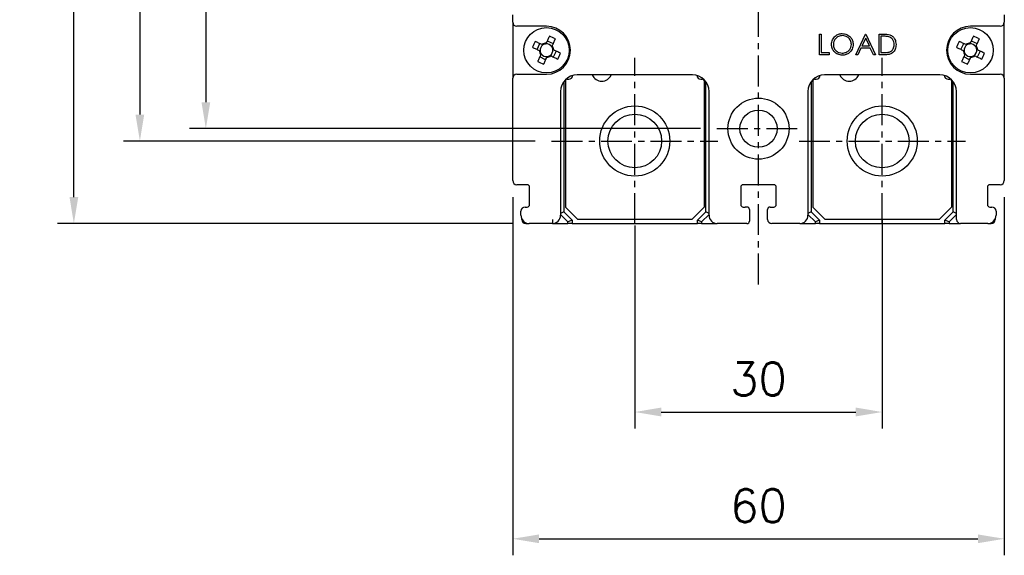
# Model space of a CAD drawing. Extents: x 931 to 2836, y -907 to 1824.
# Tile 4 of 22: x 1342 to 1462, y 1393 to 1458. Entities that reach past the tile are written whole.
import ezdxf

# ---------------------------------------------------------------- set-up
doc = ezdxf.new("R2010")
doc.units = 0
doc.header["$LTSCALE"] = 3
doc.header["$MEASUREMENT"] = 0
doc.linetypes.add('CENTER', pattern=[2, 1.25, -0.25, 0.25, -0.25])
doc.layers.get('0').update_dxf_attribs({"linetype": 'CONTINUOUS'})
doc.layers.get('Defpoints').update_dxf_attribs({"linetype": 'CONTINUOUS'})
doc.layers.add('cen', color=1, linetype='CENTER')
doc.layers.add('di', color=3, linetype='CONTINUOUS')
doc.styles.add('KIM', font='ROMANS.shx', dxfattribs={"height": 5, "bigfont": 'GSG1.shx'})
doc.styles.get("Standard").update_dxf_attribs({"font": 'romans.shx', "height": 4, "bigfont": 'ghs.shx'})
doc.dimstyles.new('STANDARD$0', dxfattribs={"dimtxt": 5, "dimasz": 5, "dimexe": 1, "dimexo": 2, "dimgap": 2, "dimtad": 1, "dimdec": 4, "dimzin": 12, "dimdsep": 46, "dimtxsty": 'KIM', "dimcen": -1, "dimdle": 0.1, "dimadec": 0, "dimazin": 0, "dimtfac": 1, "dimtdec": 4, "dimtmove": 0, "dimatfit": 3, "dimfxl": 0, "dimtolj": 1, "dimtzin": 0, "dimarcsym": 0})

# ---------------------------------------------------------------- blocks, each defined once
blk = doc.blocks.new('M3')
at = {"color": 4}
for p, q in [((1258.33, 221.58), (1258.67, 222.3)), ((1259.05, 222.12), (1258.95, 222.17)), ((1259.45, 222.35), (1259.41, 222.25)), ((1259.59, 222.64), (1260.31, 222.3)), ((1258.62, 221.45), (1258.72, 221.4)), ((1258.85, 221.05), (1258.8, 220.95)), ((1259.92, 220.85), (1260.02, 220.8)), ((1260.13, 221.92), (1260.17, 222.02)), ((1260.35, 221.52), (1260.25, 221.56)), ((1260.64, 221.38), (1260.3, 220.67)), ((1259.39, 220.33), (1258.67, 220.67)), ((1259.52, 220.62), (1259.57, 220.72))]:
    blk.add_line(p, q, dxfattribs=at)
at = {"color": 4, "flags": 128}
for points in [[(1258.95, 222.17), (1258.85, 222.22), (1258.74, 222.27), (1258.64, 222.32), (1258.54, 222.36), (1258.43, 222.41), (1258.33, 222.46), (1258.22, 222.51), (1258.12, 222.56)], [(1259.84, 223.18), (1259.79, 223.08), (1259.75, 222.98), (1259.7, 222.87), (1259.65, 222.77), (1259.6, 222.67), (1259.55, 222.56), (1259.5, 222.46), (1259.45, 222.35)], [(1260.17, 222.02), (1260.22, 222.12), (1260.27, 222.23), (1260.32, 222.33), (1260.37, 222.43), (1260.42, 222.54), (1260.46, 222.64), (1260.51, 222.75), (1260.56, 222.85)], [(1257.79, 221.84), (1257.89, 221.79), (1257.99, 221.74), (1258.1, 221.69), (1258.2, 221.65), (1258.31, 221.6), (1258.41, 221.55), (1258.52, 221.5), (1258.62, 221.45)], [(1258.8, 220.95), (1258.75, 220.85), (1258.7, 220.74), (1258.66, 220.64), (1258.61, 220.53), (1258.56, 220.43), (1258.51, 220.32), (1258.46, 220.22), (1258.41, 220.12)], [(1261.19, 221.13), (1261.08, 221.18), (1260.98, 221.22), (1260.88, 221.27), (1260.77, 221.32), (1260.67, 221.37), (1260.56, 221.42), (1260.46, 221.47), (1260.35, 221.52)], [(1259.13, 219.78), (1259.18, 219.89), (1259.23, 219.99), (1259.28, 220.09), (1259.32, 220.2), (1259.37, 220.3), (1259.42, 220.41), (1259.47, 220.51), (1259.52, 220.62)], [(1260.02, 220.8), (1260.12, 220.75), (1260.23, 220.7), (1260.33, 220.65), (1260.44, 220.6), (1260.54, 220.55), (1260.65, 220.51), (1260.75, 220.46), (1260.85, 220.41)]]:
    blk.add_lwpolyline(points, dxfattribs=at)
at = {"color": 4}
blk.add_circle((1259.49, 221.48), 2.75, dxfattribs=at)
for centre, radius, start, end in [((1271.82, 215.73), 15.31, 153.5189, 156.4838), ((1259.49, 221.48), 0.771, 124.1053, 185.8975), ((1259.49, 221.48), 0.867, 92.1643, 127.8385), ((1259.49, 221.48), 0.771, 95.8975, 124.1053), ((1259.49, 221.48), 0.771, 34.1053, 95.8975), ((1253.74, 209.15), 15.31, 63.5189, 66.4838), ((1259.49, 221.48), 0.867, 182.1643, 217.8385), ((1259.49, 221.48), 0.771, 185.8975, 214.1053), ((1259.49, 221.48), 0.771, 214.1053, 275.8975), ((1259.49, 221.48), 0.771, 275.8975, 304.1053), ((1259.49, 221.48), 0.771, 304.1053, 5.8975), ((1259.49, 221.48), 0.771, 5.8975, 34.1053), ((1259.49, 221.48), 0.867, 2.1643, 37.8385), ((1247.15, 227.24), 15.31, 333.5189, 336.4838), ((1265.24, 233.82), 15.31, 243.519, 246.4838), ((1259.49, 221.48), 0.867, 272.1643, 307.8385)]:
    blk.add_arc(centre, radius, start, end, dxfattribs=at)
blk = doc.blocks.new('*D16')
at = {"layer": 'Defpoints', "color": 0}
for p in [(1348.94, 1587.99), (1404.14, 1587.99), (1404.14, 1432.99)]:
    blk.add_point(p, dxfattribs=at)
at = {"layer": 'di'}
for p, q in [((1402.14, 1587.99), (1346.94, 1587.99)), ((1348.94, 1436.19), (1348.94, 1584.79)), ((1402.14, 1432.99), (1346.94, 1432.99))]:
    blk.add_line(p, q, dxfattribs=at)
for points in [[(1348.41, 1584.79), (1349.47, 1584.79), (1348.94, 1587.99)], [(1348.41, 1436.19), (1349.47, 1436.19), (1348.94, 1432.99)]]:
    blk.add_solid(points, dxfattribs=at)
at = {"layer": 'di', "insert": (1344.94, 1510.49), "char_height": 4, "attachment_point": 5, "rotation": 90}
blk.add_mtext('\\A1;155', dxfattribs=at)
blk = doc.blocks.new('*D19')
at = {"layer": 'Defpoints', "color": 0}
for p in [(1406.85, 1577.99), (1356.94, 1442.99), (1406.85, 1442.99)]:
    blk.add_point(p, dxfattribs=at)
at = {"layer": 'di'}
for p, q in [((1404.85, 1577.99), (1354.94, 1577.99)), ((1356.94, 1574.79), (1356.94, 1446.19)), ((1404.85, 1442.99), (1354.94, 1442.99))]:
    blk.add_line(p, q, dxfattribs=at)
for points in [[(1356.41, 1574.79), (1357.47, 1574.79), (1356.94, 1577.99)], [(1356.41, 1446.19), (1357.47, 1446.19), (1356.94, 1442.99)]]:
    blk.add_solid(points, dxfattribs=at)
at = {"layer": 'di', "insert": (1352.94, 1510.49), "char_height": 4, "attachment_point": 5, "rotation": 90}
blk.add_mtext('\\A1;135', dxfattribs=at)
blk = doc.blocks.new('*D57')
at = {"layer": 'Defpoints', "color": 0}
for p in [(1446.94, 1435.51), (1416.94, 1434.76), (1446.94, 1410.15)]:
    blk.add_point(p, dxfattribs=at)
at = {"layer": 'di'}
for p, q in [((1416.94, 1432.76), (1416.94, 1408.15)), ((1446.94, 1433.51), (1446.94, 1408.15)), ((1420.14, 1410.15), (1443.74, 1410.15))]:
    blk.add_line(p, q, dxfattribs=at)
for points in [[(1420.14, 1410.69), (1420.14, 1409.62), (1416.94, 1410.15)], [(1443.74, 1410.69), (1443.74, 1409.62), (1446.94, 1410.15)]]:
    blk.add_solid(points, dxfattribs=at)
at = {"layer": 'di', "insert": (1431.94, 1414.15), "char_height": 4, "attachment_point": 5}
blk.add_mtext('\\A1;30', dxfattribs=at)
blk = doc.blocks.new('*D71')
at = {"layer": 'Defpoints', "color": 0}
for p in [(1402.14, 1438.19), (1461.74, 1438.19), (1461.74, 1394.79)]:
    blk.add_point(p, dxfattribs=at)
at = {"layer": 'di'}
for p, q in [((1402.14, 1436.19), (1402.14, 1392.79)), ((1461.74, 1436.19), (1461.74, 1392.79)), ((1405.34, 1394.79), (1458.54, 1394.79))]:
    blk.add_line(p, q, dxfattribs=at)
for points in [[(1405.34, 1395.32), (1405.34, 1394.26), (1402.14, 1394.79)], [(1458.54, 1395.32), (1458.54, 1394.26), (1461.74, 1394.79)]]:
    blk.add_solid(points, dxfattribs=at)
at = {"layer": 'di', "insert": (1431.94, 1398.79), "char_height": 4, "attachment_point": 5}
blk.add_mtext('\\A1;60', dxfattribs=at)
blk = doc.blocks.new('*D73')
at = {"layer": 'Defpoints', "color": 0}
for p in [(1426.9, 1576.49), (1364.94, 1444.49), (1426.9, 1444.49)]:
    blk.add_point(p, dxfattribs=at)
at = {"layer": 'di'}
for p, q in [((1424.9, 1576.49), (1362.94, 1576.49)), ((1364.94, 1573.29), (1364.94, 1447.69)), ((1424.9, 1444.49), (1362.94, 1444.49))]:
    blk.add_line(p, q, dxfattribs=at)
for points in [[(1364.41, 1573.29), (1365.47, 1573.29), (1364.94, 1576.49)], [(1364.41, 1447.69), (1365.47, 1447.69), (1364.94, 1444.49)]]:
    blk.add_solid(points, dxfattribs=at)
at = {"layer": 'di', "insert": (1360.94, 1510.49), "char_height": 4, "attachment_point": 5, "rotation": 90}
blk.add_mtext('\\A1;132', dxfattribs=at)

msp = doc.modelspace()

# ---------------------------------------------------------------- linework, layer by layer
for p, q in [((1402.14, 1457.391), (1402.14, 1458.291)), ((1461.74, 1458.291), (1461.74, 1457.391)), ((1402.14, 1457.391), (1402.14, 1450.591)), ((1406.24, 1456.891), (1402.64, 1456.891)), ((1461.24, 1456.891), (1457.64, 1456.891)), ((1461.74, 1450.591), (1461.74, 1457.391)), ((1439.317, 1455.949), (1439.541, 1455.949)), ((1439.317, 1453.449), (1439.317, 1455.949)), ((1439.541, 1455.949), (1439.541, 1453.706)), ((1443.74, 1453.449), (1444.925, 1455.949)), ((1444.939, 1455.462), (1444.486, 1454.507)), ((1444.925, 1455.949), (1444.958, 1455.949)), ((1445.38, 1454.507), (1444.939, 1455.462)), ((1444.958, 1455.949), (1446.111, 1453.449)), ((1446.56, 1453.449), (1446.56, 1455.949)), ((1446.56, 1455.949), (1447.065, 1455.949)), ((1446.96, 1455.693), (1446.784, 1455.693)), ((1446.784, 1455.693), (1446.784, 1453.706)), ((1444.365, 1454.25), (1443.984, 1453.449)), ((1445.498, 1454.25), (1444.365, 1454.25)), ((1444.486, 1454.507), (1445.38, 1454.507)), ((1445.867, 1453.449), (1445.498, 1454.25)), ((1440.502, 1453.449), (1439.317, 1453.449)), ((1439.541, 1453.706), (1440.502, 1453.706)), ((1440.502, 1453.706), (1440.502, 1453.449)), ((1443.984, 1453.449), (1443.74, 1453.449)), ((1446.111, 1453.449), (1445.867, 1453.449)), ((1447.335, 1453.449), (1446.56, 1453.449)), ((1446.784, 1453.706), (1447.071, 1453.706)), ((1402.14, 1438.191), (1402.14, 1450.591)), ((1402.64, 1451.091), (1406.24, 1451.091)), ((1408.74, 1450.491), (1408.94, 1450.491)), ((1423.94, 1450.991), (1409.94, 1450.991)), ((1424.94, 1450.491), (1425.14, 1450.491)), ((1438.74, 1450.491), (1438.94, 1450.491)), ((1453.94, 1450.991), (1439.94, 1450.991)), ((1454.94, 1450.491), (1455.14, 1450.491)), ((1457.64, 1451.091), (1461.24, 1451.091)), ((1461.74, 1450.591), (1461.74, 1438.191)), ((1408.34, 1450.191), (1408.34, 1434.391)), ((1408.54, 1450.291), (1408.54, 1434.991)), ((1425.34, 1450.291), (1425.34, 1434.991)), ((1425.54, 1434.391), (1425.54, 1450.191)), ((1438.34, 1450.191), (1438.34, 1434.391)), ((1438.54, 1450.291), (1438.54, 1434.991)), ((1455.34, 1450.291), (1455.34, 1434.991)), ((1455.54, 1434.391), (1455.54, 1450.191)), ((1407.94, 1448.991), (1407.94, 1433.991)), ((1425.94, 1433.991), (1425.94, 1448.991)), ((1437.94, 1448.991), (1437.94, 1433.991)), ((1455.94, 1433.491), (1455.94, 1448.991)), ((1403.89, 1437.691), (1402.64, 1437.691)), ((1404.19, 1435.291), (1404.19, 1437.391)), ((1429.79, 1437.391), (1429.79, 1435.291)), ((1433.79, 1437.691), (1430.09, 1437.691)), ((1434.09, 1435.291), (1434.09, 1437.391)), ((1459.69, 1437.391), (1459.69, 1435.291)), ((1461.24, 1437.691), (1459.99, 1437.691)), ((1403.64, 1434.991), (1403.89, 1434.991)), ((1408.54, 1434.991), (1410.04, 1433.491)), ((1423.84, 1433.491), (1425.34, 1434.991)), ((1430.09, 1434.991), (1430.34, 1434.991)), ((1430.54, 1434.991), (1430.34, 1434.991)), ((1433.34, 1434.991), (1433.79, 1434.991)), ((1438.54, 1434.991), (1440.04, 1433.491)), ((1453.84, 1433.491), (1455.34, 1434.991)), ((1459.99, 1434.991), (1460.24, 1434.991)), ((1403.14, 1433.991), (1403.14, 1434.491)), ((1408.34, 1434.391), (1407.94, 1434.226)), ((1408.84, 1433.184), (1407.94, 1434.084)), ((1408.34, 1434.391), (1409.34, 1433.391)), ((1424.54, 1433.391), (1425.54, 1434.391)), ((1425.94, 1434.084), (1425.04, 1433.184)), ((1425.94, 1434.226), (1425.54, 1434.391)), ((1430.84, 1434.691), (1430.84, 1433.291)), ((1433.04, 1433.491), (1433.04, 1434.691)), ((1438.34, 1434.391), (1437.94, 1434.226)), ((1438.84, 1433.184), (1437.94, 1434.084)), ((1438.34, 1434.391), (1439.34, 1433.391)), ((1454.54, 1433.391), (1455.54, 1434.391)), ((1455.94, 1434.084), (1455.04, 1433.184)), ((1455.94, 1434.226), (1455.54, 1434.391)), ((1460.74, 1434.491), (1460.74, 1433.991)), ((1403.24, 1433.491), (1403.24, 1433.555)), ((1403.74, 1432.991), (1404.14, 1432.991)), ((1406.956, 1432.991), (1404.14, 1432.991)), ((1406.956, 1433.491), (1406.956, 1433.491)), ((1406.956, 1433.491), (1406.956, 1432.991)), ((1406.956, 1432.991), (1408.84, 1432.991)), ((1409.34, 1433.391), (1408.84, 1433.184)), ((1408.84, 1432.991), (1408.84, 1433.184)), ((1409.34, 1432.991), (1408.84, 1432.991)), ((1409.34, 1433.391), (1409.34, 1432.991)), ((1409.34, 1432.991), (1424.54, 1432.991)), ((1423.84, 1433.491), (1410.04, 1433.491)), ((1425.04, 1433.184), (1424.54, 1433.391)), ((1424.54, 1432.991), (1424.54, 1433.391)), ((1425.04, 1432.991), (1424.54, 1432.991)), ((1425.04, 1433.184), (1425.04, 1432.991)), ((1425.04, 1432.991), (1426.94, 1432.991)), ((1430.54, 1432.991), (1426.94, 1432.991)), ((1436.94, 1432.991), (1433.54, 1432.991)), ((1436.94, 1432.991), (1438.84, 1432.991)), ((1439.34, 1433.391), (1438.84, 1433.184)), ((1438.84, 1432.991), (1438.84, 1433.184)), ((1439.34, 1432.991), (1438.84, 1432.991)), ((1439.34, 1433.391), (1439.34, 1432.991)), ((1439.34, 1432.991), (1454.54, 1432.991)), ((1453.84, 1433.491), (1440.04, 1433.491)), ((1455.04, 1433.184), (1454.54, 1433.391)), ((1454.54, 1432.991), (1454.54, 1433.391)), ((1455.04, 1432.991), (1454.54, 1432.991)), ((1455.04, 1433.184), (1455.04, 1432.991)), ((1455.04, 1432.991), (1456.44, 1432.991)), ((1459.74, 1432.991), (1456.44, 1432.991)), ((1459.74, 1432.991), (1460.14, 1432.991)), ((1460.64, 1433.555), (1460.64, 1433.491))]:
    msp.add_line(p, q)
for centre, radius in [((1431.94, 1444.491), 3.7), ((1416.94, 1442.991), 4.25), ((1446.94, 1442.991), 4.25), ((1416.94, 1442.991), 3.25), ((1431.94, 1444.491), 2.25), ((1446.94, 1442.991), 3.25)]:
    msp.add_circle(centre, radius)
for centre, radius, start, end in [((1402.64, 1457.391), 0.5, 180, 270), ((1406.24, 1453.991), 2.9, 270, 90), ((1457.64, 1453.991), 2.9, 90, 270), ((1461.24, 1457.391), 0.5, 270, 0), ((1402.64, 1450.591), 0.5, 90, 180), ((1409.94, 1448.991), 2, 90, 180), ((1408.74, 1450.291), 0.2, 90, 180), ((1408.94, 1450.991), 0.5, 270, 352.57721), ((1412.94, 1451.491), 1.25, 203.57818, 336.42182), ((1423.94, 1448.991), 2, 0, 90), ((1424.94, 1450.991), 0.5, 187.42279, 270), ((1425.14, 1450.291), 0.2, 0, 90), ((1439.94, 1448.991), 2, 90, 180), ((1438.74, 1450.291), 0.2, 90, 180), ((1438.94, 1450.991), 0.5, 270, 352.57721), ((1442.94, 1451.491), 1.25, 203.57818, 336.42182), ((1453.94, 1448.991), 2, 0, 90), ((1454.94, 1450.991), 0.5, 187.42279, 270), ((1455.14, 1450.291), 0.2, 0, 90), ((1461.24, 1450.591), 0.5, 0, 90), ((1425.24, 1449.491), 0.3, 289.47122, 0), ((1455.24, 1449.491), 0.3, 289.47122, 0), ((1402.64, 1438.191), 0.5, 180, 270), ((1403.89, 1437.391), 0.3, 0, 90), ((1430.09, 1437.391), 0.3, 90, 180), ((1433.79, 1437.391), 0.3, 0, 90), ((1459.99, 1437.391), 0.3, 90, 180), ((1461.24, 1438.191), 0.5, 270, 0), ((1403.64, 1434.491), 0.5, 90, 180), ((1403.89, 1435.291), 0.3, 270, 0), ((1430.09, 1435.291), 0.3, 180, 270), ((1430.54, 1434.691), 0.3, 0, 90), ((1433.34, 1434.691), 0.3, 90, 180), ((1433.79, 1435.291), 0.3, 270, 0), ((1459.99, 1435.291), 0.3, 180, 270), ((1460.24, 1434.491), 0.5, 0, 90), ((1404.14, 1433.991), 1, 180, 270), ((1406.94, 1433.991), 1, 270.86421, 0), ((1426.94, 1433.991), 1, 180, 270), ((1436.94, 1433.991), 1, 270, 0), ((1459.74, 1433.991), 1, 270, 0), ((1403.74, 1433.491), 0.5, 180, 270), ((1430.54, 1433.291), 0.3, 270, 0), ((1433.54, 1433.491), 0.5, 180, 270), ((1456.44, 1433.491), 0.5, 180, 270), ((1460.14, 1433.491), 0.5, 270, 0)]:
    msp.add_arc(centre, radius, start, end)
for points, knots in [([(1440.791, 1454.688), (1440.814, 1454.881), (1440.86, 1455.267), (1441.202, 1455.706), (1441.634, 1455.968), (1441.937, 1455.998), (1442.089, 1456.013)], [0, 0, 0, 0, 0.2797323, 0.5593265, 0.7796807, 1, 1, 1, 1]), ([(1442.1, 1455.757), (1441.942, 1455.736), (1441.626, 1455.695), (1441.265, 1455.417), (1441.049, 1455.063), (1441.027, 1454.814), (1441.015, 1454.689)], [0, 0, 0, 0, 0.2796268, 0.5593483, 0.7796295, 1, 1, 1, 1]), ([(1442.089, 1456.013), (1442.285, 1455.993), (1442.677, 1455.952), (1443.115, 1455.597), (1443.381, 1455.161), (1443.406, 1454.854), (1443.419, 1454.7)], [0, 0, 0, 0, 0.2797681, 0.5593594, 0.7795712, 1, 1, 1, 1]), ([(1443.195, 1454.701), (1443.176, 1454.859), (1443.137, 1455.177), (1442.833, 1455.521), (1442.473, 1455.72), (1442.224, 1455.745), (1442.1, 1455.757)], [0, 0, 0, 0, 0.27946845, 0.55887008, 0.7795157, 1, 1, 1, 1]), ([(1447.728, 1455.623), (1447.586, 1455.648), (1447.332, 1455.692), (1447.074, 1455.693), (1446.96, 1455.693)], [0, 0, 0, 0, 0.5595419, 1, 1, 1, 1]), ([(1447.065, 1455.949), (1447.215, 1455.949), (1447.483, 1455.949), (1447.744, 1455.886), (1447.858, 1455.859)], [0, 0, 0, 0, 0.5604447, 1, 1, 1, 1]), ([(1448.387, 1454.668), (1448.379, 1454.785), (1448.363, 1455.019), (1448.208, 1455.313), (1447.987, 1455.524), (1447.815, 1455.59), (1447.728, 1455.623)], [0, 0, 0, 0, 0.28017766, 0.55976427, 0.77979664, 1, 1, 1, 1]), ([(1447.858, 1455.859), (1447.985, 1455.797), (1448.24, 1455.674), (1448.549, 1455.253), (1448.588, 1454.889), (1448.611, 1454.668)], [0, 0, 0, 0, 0.2802653, 0.5607151, 1, 1, 1, 1]), ([(1442.109, 1453.385), (1441.915, 1453.407), (1441.528, 1453.449), (1441.097, 1453.803), (1440.831, 1454.232), (1440.804, 1454.536), (1440.791, 1454.688)], [0, 0, 0, 0, 0.2796634, 0.5593533, 0.7796375, 1, 1, 1, 1]), ([(1441.015, 1454.689), (1441.034, 1454.532), (1441.073, 1454.216), (1441.375, 1453.877), (1441.729, 1453.672), (1441.976, 1453.652), (1442.1, 1453.641)], [0, 0, 0, 0, 0.2794162, 0.5590758, 0.7794787, 1, 1, 1, 1]), ([(1442.1, 1453.641), (1442.259, 1453.66), (1442.576, 1453.696), (1442.944, 1453.97), (1443.16, 1454.326), (1443.183, 1454.576), (1443.195, 1454.701)], [0, 0, 0, 0, 0.2798292, 0.5593898, 0.7796552, 1, 1, 1, 1]), ([(1443.419, 1454.7), (1443.397, 1454.506), (1443.353, 1454.118), (1442.997, 1453.688), (1442.566, 1453.424), (1442.261, 1453.398), (1442.109, 1453.385)], [0, 0, 0, 0, 0.2796301, 0.5593439, 0.7795979, 1, 1, 1, 1]), ([(1448.611, 1454.668), (1448.593, 1454.48), (1448.557, 1454.105), (1448.233, 1453.658), (1447.778, 1453.463), (1447.483, 1453.454), (1447.335, 1453.449)], [0, 0, 0, 0, 0.2801253, 0.5592485, 0.7788376, 1, 1, 1, 1]), ([(1447.786, 1453.769), (1447.886, 1453.813), (1448.085, 1453.9), (1448.337, 1454.216), (1448.368, 1454.497), (1448.387, 1454.668)], [0, 0, 0, 0, 0.2805354, 0.5610143, 1, 1, 1, 1]), ([(1447.071, 1453.706), (1447.206, 1453.705), (1447.446, 1453.705), (1447.682, 1453.749), (1447.786, 1453.769)], [0, 0, 0, 0, 0.5604257, 1, 1, 1, 1])]:
    msp.add_open_spline(points, degree=3, knots=knots)
at = {"layer": 'cen'}
for p, q in [((1431.94, 1425.606), (1431.94, 1541.792)), ((1416.94, 1432.903), (1416.94, 1453.079)), ((1446.94, 1432.903), (1446.94, 1453.079)), ((1426.896, 1444.491), (1436.984, 1444.491)), ((1406.852, 1442.991), (1427.029, 1442.991)), ((1436.852, 1442.991), (1457.029, 1442.991))]:
    msp.add_line(p, q, dxfattribs=at)

# ---------------------------------------------------------------- block references
at = {"rotation": 270}
for p in [(1184.757, 2713.478), (1236.157, 2713.478)]:
    msp.add_blockref('M3', p, dxfattribs=at)

# ---------------------------------------------------------------- dimensions: what is measured, and where the dimension line sits
at = {"layer": 'di'}
for base, p1, p2, picture, middle in [((1348.942, 1587.991), (1404.14, 1432.991), (1404.14, 1587.991), '*D16', (1348.942, 1510.491)), ((1356.942, 1442.991), (1406.852, 1577.991), (1406.852, 1442.991), '*D19', (1356.942, 1510.491)), ((1364.942, 1444.491), (1426.896, 1576.491), (1426.896, 1444.491), '*D73', (1364.942, 1510.491))]:
    dim = msp.add_linear_dim(base=base, p1=p1, p2=p2, angle=90, dimstyle='STANDARD$0', override={"dimtxt": 4, "dimasz": 3.2, "dimexe": 2, "dimdec": 2, "dimzin": 8, "dimtxsty": 'Standard', "dimcen": 0, "dimdle": 0, "dimclrd": 256, "dimclre": 256, "dimclrt": 256, "dimadec": 2, "dimazin": 2, "dimtfac": 0.6, "dimtdec": 2, "dimtmove": 0, "dimtzin": 8, "dimlwd": 65535, "dimlwe": 65535, "dimarcsym": 1}, dxfattribs=at)
    dim.commit()
    dim.dimension.update_dxf_attribs({"geometry": picture, "text_midpoint": middle, "dimtype": 160})
dim = msp.add_linear_dim(base=(1461.74, 1394.79), p1=(1402.14, 1438.191), p2=(1461.74, 1438.191), text='60', dimstyle='STANDARD$0', override={"dimtxt": 4, "dimasz": 3.2, "dimexe": 2, "dimdec": 2, "dimzin": 8, "dimtxsty": 'Standard', "dimcen": 0, "dimdle": 0, "dimclrd": 256, "dimclre": 256, "dimclrt": 256, "dimadec": 2, "dimazin": 2, "dimtfac": 0.6, "dimtdec": 2, "dimtzin": 8, "dimlwd": 65535, "dimlwe": 65535, "dimarcsym": 1}, dxfattribs=at)
dim.commit()
dim.dimension.update_dxf_attribs({"geometry": '*D71', "text_midpoint": (1431.94, 1398.79)})
dim = msp.add_linear_dim(base=(1446.94, 1410.153), p1=(1416.94, 1434.762), p2=(1446.94, 1435.509), dimstyle='STANDARD$0', override={"dimtxt": 4, "dimasz": 3.2, "dimexe": 2, "dimdec": 2, "dimzin": 8, "dimtxsty": 'Standard', "dimcen": 0, "dimdle": 0, "dimclrd": 256, "dimclre": 256, "dimclrt": 256, "dimadec": 2, "dimazin": 2, "dimtfac": 0.6, "dimtdec": 2, "dimtzin": 8, "dimlwd": 65535, "dimlwe": 65535, "dimarcsym": 1}, dxfattribs=at)
dim.commit()
dim.dimension.update_dxf_attribs({"geometry": '*D57', "text_midpoint": (1431.94, 1414.153)})

doc.saveas('drawing.dxf')
